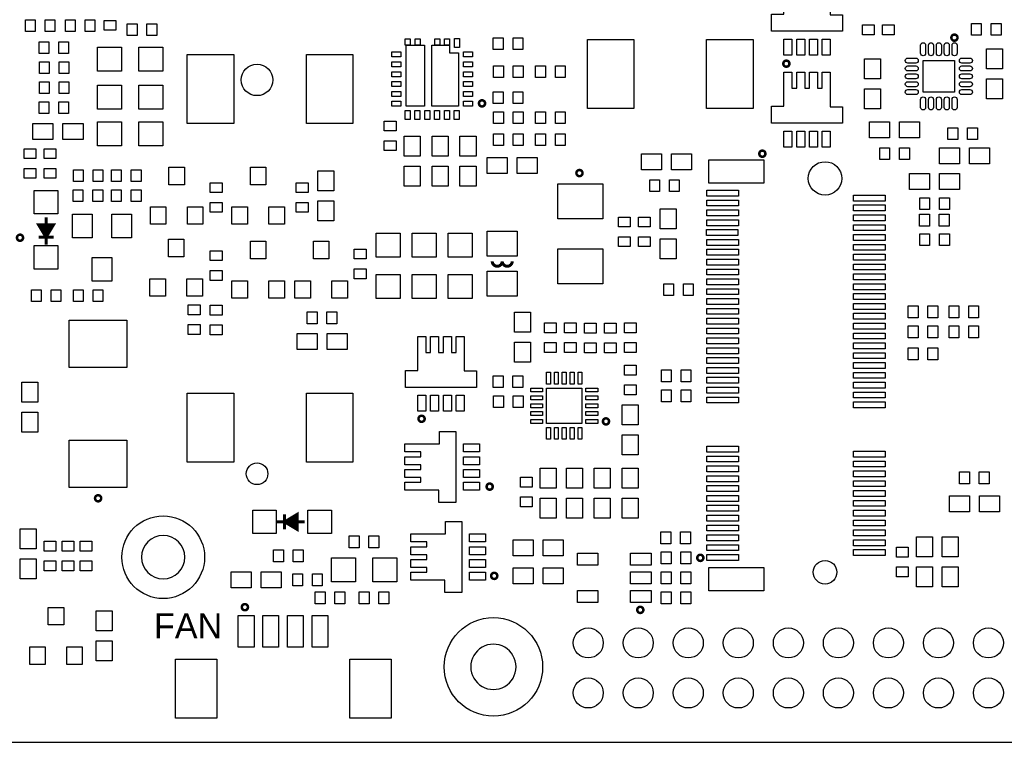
# Model space of a CAD drawing. Extents: x -35 to 121, y -31 to 50.
# Tile 9 of 11: x 34 to 84, y -31 to 6. Entities that reach past the tile are written whole.
import ezdxf
from ezdxf.enums import TextEntityAlignment as Align

# ---------------------------------------------------------------- set-up
doc = ezdxf.new("R2010")
doc.units = 0
for name, color, linetype in [('BG_OUTLINE', 5, 'CONTINUOUS'), ('BG_SILKSCREEN_TOP', 7, 'CONTINUOUS'), ('PG_SILKSCREEN_TOP', 7, 'CONTINUOUS'), ('PIN_TOP', 92, 'CONTINUOUS')]:
    doc.layers.add(name, color=color, linetype=linetype)

msp = doc.modelspace()

# ---------------------------------------------------------------- linework, layer by layer
at = {"layer": 'BG_OUTLINE'}
for points in [[(42.608703, -21.200466, 1), (40.408624, -21.200481, 1)], [(59.425408, -26.769924, 1), (57.12541, -26.769936, 1)]]:
    msp.add_lwpolyline(points, format="xyb", close=True, dxfattribs=at)
msp.add_lwpolyline([(22.064167, -30.600498), (118.508475, -30.600498, 0.414214)], format="xyb", dxfattribs=at)
at = {"layer": 'BG_SILKSCREEN_TOP', "const_width": 0.1524}
for points in [[(35.56, -5.334), (35.56, -3.937)], [(35.179, -4.318), (35.5346, -4.9022)], [(35.179, -4.318), (35.941, -4.318), (35.5854, -4.9022)], [(35.3314, -4.4196), (35.7632, -4.4196)], [(35.5092, -4.6228), (35.3822, -4.445)], [(35.7378, -4.4704), (35.6108, -4.6228)], [(35.179, -4.953), (35.941, -4.953)], [(47.6758, -19.0246), (47.6758, -19.7866)], [(48.3108, -19.0246), (47.7266, -19.3802)], [(48.3108, -19.0246), (48.3108, -19.7866), (47.7266, -19.431)], [(47.2948, -19.4056), (48.6918, -19.4056)], [(48.006, -19.3548), (48.1838, -19.2278)], [(48.1584, -19.5834), (48.006, -19.4564)], [(48.2092, -19.177), (48.2092, -19.6088)]]:
    msp.add_lwpolyline(points, dxfattribs=at)
at = {"layer": 'PG_SILKSCREEN_TOP'}
for points, const_width in [([(81.842077, 5.1816, 1), (81.530723, 5.1816, 1), (81.842077, 5.1816)], 0.127), ([(73.307677, 3.8608, 1), (72.996323, 3.8608, 1), (73.307677, 3.8608)], 0.127), ([(57.854317, 1.84404, 1), (57.542963, 1.84404, 1), (57.854317, 1.84404)], 0.127), ([(72.088477, -0.7112, 1), (71.777123, -0.7112, 1), (72.088477, -0.7112)], 0.127), ([(62.802237, -1.69418, 1), (62.490883, -1.69418, 1), (62.802237, -1.69418)], 0.127), ([(34.394877, -4.9784, 1), (34.083523, -4.9784, 1), (34.394877, -4.9784)], 0.127), ([(58.2168, -6.1722, 1), (58.7248, -6.1722)], 0.1524), ([(58.7248, -6.1722, 1), (59.2328, -6.1722)], 0.1524), ([(54.785997, -14.1732, 1), (54.474643, -14.1732, 1), (54.785997, -14.1732)], 0.127), ([(64.148437, -14.30528, 1), (63.837083, -14.30528, 1), (64.148437, -14.30528)], 0.127), ([(58.242937, -17.61744, 1), (57.931583, -17.61744, 1), (58.242937, -17.61744)], 0.127), ([(38.359817, -18.20926, 1), (38.048463, -18.20926, 1), (38.359817, -18.20926)], 0.127), ([(68.938877, -21.2344, 1), (68.627523, -21.2344, 1), (68.938877, -21.2344)], 0.127), ([(58.474077, -22.1488, 1), (58.162723, -22.1488, 1), (58.474077, -22.1488)], 0.127), ([(45.812177, -23.73884, 1), (45.500823, -23.73884, 1), (45.812177, -23.73884)], 0.127), ([(65.890877, -23.876, 1), (65.579523, -23.876, 1), (65.890877, -23.876)], 0.127)]:
    msp.add_lwpolyline(points, format="xyb", dxfattribs=dict(at, const_width=const_width))
at = {"layer": 'PG_SILKSCREEN_TOP', "const_width": 0.1524}
for points in [[(35.56, -5.334), (35.56, -3.937)], [(35.56, -4.953), (35.179, -4.318), (35.941, -4.318), (35.56, -4.953)], [(35.306, -4.445), (35.814, -4.445)], [(35.3568, -4.5466), (35.7632, -4.5466)], [(35.179, -4.953), (35.941, -4.953)], [(35.3822, -4.6228), (35.687, -4.6228)], [(35.433, -4.7244), (35.687, -4.7244)], [(35.5092, -4.8006), (35.6108, -4.8006)], [(47.6758, -19.4056), (48.3108, -19.0246), (48.3108, -19.7866), (47.6758, -19.4056)], [(47.6758, -19.0246), (47.6758, -19.7866)], [(47.2948, -19.4056), (48.6918, -19.4056)], [(47.8282, -19.3548), (47.8282, -19.4564)], [(47.9044, -19.2786), (47.9044, -19.5326)], [(48.006, -19.2278), (48.006, -19.5326)], [(48.0822, -19.2024), (48.0822, -19.6088)], [(48.1838, -19.1516), (48.1838, -19.6596)]]:
    msp.add_lwpolyline(points, dxfattribs=at)
at = {"layer": 'PIN_TOP'}
for points in [[(76.0063, 5.508015), (72.405494, 5.508015), (72.405494, 6.36811), (73.027794, 6.36811), (73.027794, 8.097799), (73.434194, 8.097799), (73.434194, 7.284999), (73.677602, 7.284999), (73.677602, 8.097799), (74.084002, 8.097799), (74.084002, 7.284999), (74.327791, 7.284999), (74.327791, 8.097799), (74.734191, 8.097799), (74.734191, 7.284999), (74.9776, 7.284999), (74.9776, 8.097799), (75.384, 8.097799), (75.384, 6.34271), (76.0063, 6.34271)], [(34.513152, 6.091149), (35.013252, 6.091149), (35.013252, 5.491251), (34.513152, 5.491251)], [(35.51315, 6.091149), (36.01325, 6.091149), (36.01325, 5.491251), (35.51315, 5.491251)], [(36.545152, 6.091149), (37.045252, 6.091149), (37.045252, 5.491251), (36.545152, 5.491251)], [(37.54515, 6.091149), (38.04525, 6.091149), (38.04525, 5.491251), (37.54515, 5.491251)], [(38.511251, 5.557139), (38.511251, 6.05724), (39.111149, 6.05724), (39.111149, 5.557139)], [(40.17885, 5.288051), (39.67875, 5.288051), (39.67875, 5.887949), (40.17885, 5.887949)], [(41.178848, 5.288051), (40.678748, 5.288051), (40.678748, 5.887949), (41.178848, 5.887949)], [(77.617498, 5.82596), (77.617498, 5.325859), (77.017601, 5.325859), (77.017601, 5.82596)], [(78.633498, 5.82596), (78.633498, 5.325859), (78.033601, 5.325859), (78.033601, 5.82596)], [(83.051536, 5.304917), (82.551435, 5.304917), (82.551435, 5.904814), (83.051536, 5.904814)], [(84.051534, 5.304917), (83.551433, 5.304917), (83.551433, 5.904814), (84.051534, 5.904814)], [(54.053334, 5.126965), (54.053334, 4.796765), (53.799334, 4.796765), (53.799334, 5.126965)], [(54.553434, 5.126965), (54.553434, 4.796765), (54.299434, 4.796765), (54.299434, 5.126965)], [(55.553432, 5.126965), (55.553432, 4.796765), (55.299432, 4.796765), (55.299432, 5.126965)], [(56.05333, 5.126965), (56.05333, 4.796765), (55.79933, 4.796765), (55.79933, 5.126965)], [(56.55343, 5.130546), (56.55343, 4.673346), (56.29943, 4.673346), (56.29943, 5.130546)], [(58.77165, 4.576851), (58.27155, 4.576851), (58.27155, 5.176749), (58.77165, 5.176749)], [(59.771648, 4.576851), (59.271548, 4.576851), (59.271548, 5.176749), (59.771648, 5.176749)], [(65.415338, 5.09331), (65.415338, 1.58811), (63.053138, 1.58811), (63.053138, 5.09331)], [(71.465161, 5.09331), (71.465161, 1.58811), (69.102961, 1.58811), (69.102961, 5.09331)], [(73.434194, 4.297401), (73.027794, 4.297401), (73.027794, 5.110201), (73.434194, 5.110201)], [(74.084205, 4.297401), (73.677805, 4.297401), (73.677805, 5.110201), (74.084205, 5.110201)], [(74.734191, 4.297401), (74.327791, 4.297401), (74.327791, 5.110201), (74.734191, 5.110201)], [(75.384203, 4.297401), (74.977803, 4.297401), (74.977803, 5.110201), (75.384203, 5.110201)], [(35.70845, 4.373651), (35.20835, 4.373651), (35.20835, 4.973549), (35.70845, 4.973549)], [(36.708448, 4.373651), (36.208348, 4.373651), (36.208348, 4.973549), (36.708448, 4.973549)], [(39.384046, 4.702556), (39.384046, 3.483356), (38.164846, 3.483356), (38.164846, 4.702556)], [(41.484626, 4.702556), (41.484626, 3.483356), (40.265426, 3.483356), (40.265426, 4.702556)], [(54.781247, 4.796257), (54.781247, 1.697457), (53.841447, 1.697457), (53.841447, 4.796257)], [(56.496331, 1.696949), (55.156125, 1.696949), (55.156125, 4.796765), (56.039334, 4.796765), (56.039334, 4.406849), (56.496331, 4.406849)], [(83.311949, 4.61071), (84.124749, 4.61071), (84.124749, 3.59471), (83.311949, 3.59471)], [(42.730725, 0.816356), (42.730725, 4.321556), (45.092925, 4.321556), (45.092925, 0.816356)], [(48.780548, 0.816356), (48.780548, 4.321556), (51.142748, 4.321556), (51.142748, 0.816356)], [(53.569946, 4.199865), (53.112746, 4.199865), (53.112746, 4.453865), (53.569946, 4.453865)], [(56.762726, 4.453865), (57.219926, 4.453865), (57.219926, 4.199865), (56.762726, 4.199865)], [(77.114349, 4.10271), (77.927149, 4.10271), (77.927149, 3.08671), (77.114349, 3.08671)], [(80.096538, 2.417318), (80.096538, 4.017213), (81.696433, 4.017213), (81.696433, 2.417318)], [(35.224352, 3.957549), (35.724452, 3.957549), (35.724452, 3.357651), (35.224352, 3.357651)], [(36.22435, 3.957549), (36.72445, 3.957549), (36.72445, 3.357651), (36.22435, 3.357651)], [(53.569946, 3.700043), (53.112746, 3.700043), (53.112746, 3.954043), (53.569946, 3.954043)], [(56.762726, 3.954043), (57.219926, 3.954043), (57.219926, 3.700043), (56.762726, 3.700043)], [(58.287552, 3.754349), (58.787652, 3.754349), (58.787652, 3.154451), (58.287552, 3.154451)], [(59.28755, 3.754349), (59.78765, 3.754349), (59.78765, 3.154451), (59.28755, 3.154451)], [(60.421152, 3.754349), (60.921252, 3.754349), (60.921252, 3.154451), (60.421152, 3.154451)], [(61.42115, 3.754349), (61.92125, 3.754349), (61.92125, 3.154451), (61.42115, 3.154451)], [(53.569946, 3.199867), (53.112746, 3.199867), (53.112746, 3.453867), (53.569946, 3.453867)], [(56.762726, 3.453867), (57.219926, 3.453867), (57.219926, 3.199867), (56.762726, 3.199867)], [(76.0063, 0.834415), (72.405494, 0.834415), (72.405494, 1.69451), (73.027794, 1.69451), (73.027794, 3.424199), (73.434194, 3.424199), (73.434194, 2.611399), (73.677602, 2.611399), (73.677602, 3.424199), (74.084002, 3.424199), (74.084002, 2.611399), (74.327791, 2.611399), (74.327791, 3.424199), (74.734191, 3.424199), (74.734191, 2.611399), (74.9776, 2.611399), (74.9776, 3.424199), (75.384, 3.424199), (75.384, 1.66911), (76.0063, 1.66911)], [(83.311949, 3.08671), (84.124749, 3.08671), (84.124749, 2.07071), (83.311949, 2.07071)], [(35.224352, 2.941549), (35.724452, 2.941549), (35.724452, 2.341651), (35.224352, 2.341651)], [(36.22435, 2.941549), (36.72445, 2.941549), (36.72445, 2.341651), (36.22435, 2.341651)], [(39.384046, 2.772156), (39.384046, 1.552956), (38.164846, 1.552956), (38.164846, 2.772156)], [(41.484626, 2.772156), (41.484626, 1.552956), (40.265426, 1.552956), (40.265426, 2.772156)], [(53.569946, 2.700045), (53.112746, 2.700045), (53.112746, 2.954045), (53.569946, 2.954045)], [(56.762726, 2.954045), (57.219926, 2.954045), (57.219926, 2.700045), (56.762726, 2.700045)], [(77.114349, 2.57871), (77.927149, 2.57871), (77.927149, 1.56271), (77.114349, 1.56271)], [(53.569946, 2.199869), (53.112746, 2.199869), (53.112746, 2.453869), (53.569946, 2.453869)], [(56.762726, 2.453869), (57.219926, 2.453869), (57.219926, 2.199869), (56.762726, 2.199869)], [(58.77165, 1.833651), (58.27155, 1.833651), (58.27155, 2.433549), (58.77165, 2.433549)], [(59.771648, 1.833651), (59.271548, 1.833651), (59.271548, 2.433549), (59.771648, 2.433549)], [(35.70845, 1.325651), (35.20835, 1.325651), (35.20835, 1.925549), (35.70845, 1.925549)], [(36.708448, 1.325651), (36.208348, 1.325651), (36.208348, 1.925549), (36.708448, 1.925549)], [(53.569946, 1.700047), (53.112746, 1.700047), (53.112746, 1.954047), (53.569946, 1.954047)], [(56.762726, 1.954047), (57.219926, 1.954047), (57.219926, 1.700047), (56.762726, 1.700047)], [(54.043428, 1.480566), (54.043428, 1.023366), (53.789428, 1.023366), (53.789428, 1.480566)], [(54.543249, 1.480566), (54.543249, 1.023366), (54.289249, 1.023366), (54.289249, 1.480566)], [(55.043426, 1.480566), (55.043426, 1.023366), (54.789426, 1.023366), (54.789426, 1.480566)], [(55.543247, 1.480566), (55.543247, 1.023366), (55.289247, 1.023366), (55.289247, 1.480566)], [(56.043424, 1.480566), (56.043424, 1.023366), (55.789424, 1.023366), (55.789424, 1.480566)], [(56.543245, 1.480566), (56.543245, 1.023366), (56.289245, 1.023366), (56.289245, 1.480566)], [(58.287552, 1.417549), (58.787652, 1.417549), (58.787652, 0.817651), (58.287552, 0.817651)], [(59.28755, 1.417549), (59.78765, 1.417549), (59.78765, 0.817651), (59.28755, 0.817651)], [(60.421152, 1.417549), (60.921252, 1.417549), (60.921252, 0.817651), (60.421152, 0.817651)], [(61.42115, 1.417549), (61.92125, 1.417549), (61.92125, 0.817651), (61.42115, 0.817651)], [(35.91306, 0.82169), (35.91306, 0.00889), (34.89706, 0.00889), (34.89706, 0.82169)], [(37.43706, 0.82169), (37.43706, 0.00889), (36.42106, 0.00889), (36.42106, 0.82169)], [(39.38651, 0.9144), (39.38651, -0.3048), (38.16731, -0.3048), (38.16731, 0.9144)], [(41.48709, 0.9144), (41.48709, -0.3048), (40.26789, -0.3048), (40.26789, 0.9144)], [(53.335149, 0.945248), (53.335149, 0.445148), (52.735251, 0.445148), (52.735251, 0.945248)], [(77.3684, 0.1016), (77.3684, 0.9144), (78.3844, 0.9144), (78.3844, 0.1016)], [(78.8924, 0.1016), (78.8924, 0.9144), (79.9084, 0.9144), (79.9084, 0.1016)], [(81.350752, 0.604749), (81.850852, 0.604749), (81.850852, 0.004851), (81.350752, 0.004851)], [(82.35075, 0.604749), (82.85085, 0.604749), (82.85085, 0.004851), (82.35075, 0.004851)], [(54.565626, -0.832104), (53.752826, -0.832104), (53.752826, 0.183896), (54.565626, 0.183896)], [(55.166336, 0.181356), (55.979136, 0.181356), (55.979136, -0.834644), (55.166336, -0.834644)], [(56.579846, 0.178816), (57.392646, 0.178816), (57.392646, -0.837184), (56.579846, -0.837184)], [(58.287552, 0.299949), (58.787652, 0.299949), (58.787652, -0.299949), (58.287552, -0.299949)], [(59.28755, 0.299949), (59.78765, 0.299949), (59.78765, -0.299949), (59.28755, -0.299949)], [(60.421152, 0.299949), (60.921252, 0.299949), (60.921252, -0.299949), (60.421152, -0.299949)], [(61.42115, 0.299949), (61.92125, 0.299949), (61.92125, -0.299949), (61.42115, -0.299949)], [(73.434194, -0.376199), (73.027794, -0.376199), (73.027794, 0.436601), (73.434194, 0.436601)], [(74.084205, -0.376199), (73.677805, -0.376199), (73.677805, 0.436601), (74.084205, 0.436601)], [(74.734191, -0.376199), (74.327791, -0.376199), (74.327791, 0.436601), (74.734191, 0.436601)], [(75.384203, -0.376199), (74.977803, -0.376199), (74.977803, 0.436601), (75.384203, 0.436601)], [(34.447251, -0.961263), (34.447251, -0.461162), (35.047149, -0.461162), (35.047149, -0.961263)], [(35.463251, -0.961263), (35.463251, -0.461162), (36.063149, -0.461162), (36.063149, -0.961263)], [(53.335149, -0.05475), (53.335149, -0.55485), (52.735251, -0.55485), (52.735251, -0.05475)], [(77.896352, -0.411251), (78.396452, -0.411251), (78.396452, -1.011149), (77.896352, -1.011149)], [(78.89635, -0.411251), (79.39645, -0.411251), (79.39645, -1.011149), (78.89635, -1.011149)], [(80.9244, -1.2192), (80.9244, -0.4064), (81.9404, -0.4064), (81.9404, -1.2192)], [(82.4484, -1.2192), (82.4484, -0.4064), (83.4644, -0.4064), (83.4644, -1.2192)], [(58.97626, -0.90551), (58.97626, -1.71831), (57.96026, -1.71831), (57.96026, -0.90551)], [(60.50026, -0.90551), (60.50026, -1.71831), (59.48426, -1.71831), (59.48426, -0.90551)], [(65.78854, -1.532915), (65.78854, -0.720115), (66.80454, -0.720115), (66.80454, -1.532915)], [(67.31254, -1.532915), (67.31254, -0.720115), (68.32854, -0.720115), (68.32854, -1.532915)], [(34.447251, -1.961261), (34.447251, -1.46116), (35.047149, -1.46116), (35.047149, -1.961261)], [(35.463251, -1.961261), (35.463251, -1.46116), (36.063149, -1.46116), (36.063149, -1.961261)], [(41.7957, -2.286), (41.7957, -1.397), (42.5831, -1.397), (42.5831, -2.286)], [(45.9359, -2.286), (45.9359, -1.397), (46.7233, -1.397), (46.7233, -2.286)], [(54.565626, -2.356104), (53.752826, -2.356104), (53.752826, -1.340104), (54.565626, -1.340104)], [(55.166336, -1.342644), (55.979136, -1.342644), (55.979136, -2.358644), (55.166336, -2.358644)], [(56.579846, -1.345184), (57.392646, -1.345184), (57.392646, -2.361184), (56.579846, -2.361184)], [(72.016518, -2.216023), (69.216422, -2.216023), (69.216422, -1.016127), (72.016518, -1.016127)], [(36.951552, -1.528851), (37.451652, -1.528851), (37.451652, -2.128749), (36.951552, -2.128749)], [(37.95155, -1.528851), (38.45165, -1.528851), (38.45165, -2.128749), (37.95155, -2.128749)], [(38.881952, -1.528851), (39.382052, -1.528851), (39.382052, -2.128749), (38.881952, -2.128749)], [(39.88195, -1.528851), (40.38205, -1.528851), (40.38205, -2.128749), (39.88195, -2.128749)], [(49.36871, -1.577365), (50.18151, -1.577365), (50.18151, -2.593365), (49.36871, -2.593365)], [(80.413835, -1.71831), (80.413835, -2.53111), (79.397835, -2.53111), (79.397835, -1.71831)], [(81.937835, -1.71831), (81.937835, -2.53111), (80.921835, -2.53111), (80.921835, -1.71831)], [(43.896051, -2.688463), (43.896051, -2.188362), (44.495949, -2.188362), (44.495949, -2.688463)], [(48.264851, -2.688463), (48.264851, -2.188362), (48.864749, -2.188362), (48.864749, -2.688463)], [(61.5442, -2.2352), (63.8302, -2.2352), (63.8302, -4.0132), (61.5442, -4.0132)], [(66.212352, -2.036851), (66.712452, -2.036851), (66.712452, -2.636749), (66.212352, -2.636749)], [(67.21235, -2.036851), (67.71245, -2.036851), (67.71245, -2.636749), (67.21235, -2.636749)], [(36.1569, -3.768903), (34.9631, -3.768903), (34.9631, -2.575103), (36.1569, -2.575103)], [(37.43565, -3.144749), (36.93555, -3.144749), (36.93555, -2.544851), (37.43565, -2.544851)], [(38.435648, -3.144749), (37.935548, -3.144749), (37.935548, -2.544851), (38.435648, -2.544851)], [(38.881952, -2.544851), (39.382052, -2.544851), (39.382052, -3.144749), (38.881952, -3.144749)], [(39.88195, -2.544851), (40.38205, -2.544851), (40.38205, -3.144749), (39.88195, -3.144749)], [(70.716419, -2.866174), (69.116524, -2.866174), (69.116524, -2.566175), (70.716419, -2.566175)], [(78.166239, -3.116059), (76.566344, -3.116059), (76.566344, -2.81606), (78.166239, -2.81606)], [(79.928352, -2.951251), (80.428452, -2.951251), (80.428452, -3.551149), (79.928352, -3.551149)], [(80.92835, -2.951251), (81.42845, -2.951251), (81.42845, -3.551149), (80.92835, -3.551149)], [(40.8559, -4.2926), (40.8559, -3.4036), (41.6433, -3.4036), (41.6433, -4.2926)], [(42.7355, -4.2926), (42.7355, -3.4036), (43.5229, -3.4036), (43.5229, -4.2926)], [(43.896051, -3.688461), (43.896051, -3.18836), (44.495949, -3.18836), (44.495949, -3.688461)], [(44.9961, -4.2926), (44.9961, -3.4036), (45.7835, -3.4036), (45.7835, -4.2926)], [(46.8757, -4.2926), (46.8757, -3.4036), (47.6631, -3.4036), (47.6631, -4.2926)], [(48.264851, -3.688461), (48.264851, -3.18836), (48.864749, -3.18836), (48.864749, -3.688461)], [(49.36871, -3.101365), (50.18151, -3.101365), (50.18151, -4.117365), (49.36871, -4.117365)], [(70.716419, -3.366071), (69.116524, -3.366071), (69.116524, -3.066072), (70.716419, -3.066072)], [(78.166239, -3.615957), (76.566344, -3.615957), (76.566344, -3.315957), (78.166239, -3.315957)], [(37.904395, -3.787153), (37.904395, -4.986058), (36.903584, -4.986058), (36.903584, -3.787153)], [(39.906016, -3.787153), (39.906016, -4.986058), (38.905205, -4.986058), (38.905205, -3.787153)], [(65.222349, -3.931552), (65.222349, -4.431652), (64.622451, -4.431652), (64.622451, -3.931552)], [(66.238349, -3.931552), (66.238349, -4.431652), (65.638451, -4.431652), (65.638451, -3.931552)], [(67.564, -4.5212), (66.7512, -4.5212), (66.7512, -3.5052), (67.564, -3.5052)], [(70.716419, -3.866172), (69.116524, -3.866172), (69.116524, -3.566173), (70.716419, -3.566173)], [(78.166239, -4.116057), (76.566344, -4.116057), (76.566344, -3.816058), (78.166239, -3.816058)], [(80.41245, -4.389349), (79.91235, -4.389349), (79.91235, -3.789451), (80.41245, -3.789451)], [(81.412448, -4.389349), (80.912348, -4.389349), (80.912348, -3.789451), (81.412448, -3.789451)], [(70.716419, -4.36607), (69.116524, -4.36607), (69.116524, -4.06607), (70.716419, -4.06607)], [(78.166239, -4.615955), (76.566344, -4.615955), (76.566344, -4.315955), (78.166239, -4.315955)], [(53.5432, -5.96011), (52.324, -5.96011), (52.324, -4.74091), (53.5432, -4.74091)], [(55.372, -5.96011), (54.1528, -5.96011), (54.1528, -4.74091), (55.372, -4.74091)], [(57.2008, -5.96011), (55.9816, -5.96011), (55.9816, -4.74091), (57.2008, -4.74091)], [(59.4868, -4.6482), (59.4868, -5.9182), (57.9628, -5.9182), (57.9628, -4.6482)], [(65.222349, -4.93155), (65.222349, -5.43165), (64.622451, -5.43165), (64.622451, -4.93155)], [(66.238349, -4.93155), (66.238349, -5.43165), (65.638451, -5.43165), (65.638451, -4.93155)], [(70.691223, -4.86617), (69.091327, -4.86617), (69.091327, -4.566171), (70.691223, -4.566171)], [(78.166239, -5.116055), (76.566344, -5.116055), (76.566344, -4.816056), (78.166239, -4.816056)], [(79.928352, -4.780051), (80.428452, -4.780051), (80.428452, -5.379949), (79.928352, -5.379949)], [(80.92835, -4.780051), (81.42845, -4.780051), (81.42845, -5.379949), (80.92835, -5.379949)], [(36.1569, -6.568897), (34.9631, -6.568897), (34.9631, -5.375097), (36.1569, -5.375097)], [(41.7703, -5.9436), (41.7703, -5.0546), (42.5577, -5.0546), (42.5577, -5.9436)], [(45.9359, -6.0452), (45.9359, -5.1562), (46.7233, -5.1562), (46.7233, -6.0452)], [(49.1363, -6.0452), (49.1363, -5.1562), (49.9237, -5.1562), (49.9237, -6.0452)], [(67.564, -6.0452), (66.7512, -6.0452), (66.7512, -5.0292), (67.564, -5.0292)], [(70.716419, -5.366067), (69.116524, -5.366067), (69.116524, -5.066068), (70.716419, -5.066068)], [(78.166239, -5.615978), (76.566344, -5.615978), (76.566344, -5.315979), (78.166239, -5.315979)], [(38.905205, -5.986742), (38.905205, -7.185647), (37.904395, -7.185647), (37.904395, -5.986742)], [(43.896051, -6.142863), (43.896051, -5.642762), (44.495949, -5.642762), (44.495949, -6.142863)], [(51.811149, -5.557152), (51.811149, -6.057252), (51.211251, -6.057252), (51.211251, -5.557152)], [(61.5442, -5.5372), (63.8302, -5.5372), (63.8302, -7.3152), (61.5442, -7.3152)], [(70.716419, -5.866168), (69.116524, -5.866168), (69.116524, -5.566169), (70.716419, -5.566169)], [(78.166239, -6.116079), (76.566344, -6.116079), (76.566344, -5.816079), (78.166239, -5.816079)], [(70.716419, -6.365964), (69.116524, -6.365964), (69.116524, -6.065964), (70.716419, -6.065964)], [(78.166239, -6.615976), (76.566344, -6.615976), (76.566344, -6.315977), (78.166239, -6.315977)], [(43.896051, -7.142861), (43.896051, -6.64276), (44.495949, -6.64276), (44.495949, -7.142861)], [(51.811149, -6.55715), (51.811149, -7.05725), (51.211251, -7.05725), (51.211251, -6.55715)], [(53.5432, -8.06069), (52.324, -8.06069), (52.324, -6.84149), (53.5432, -6.84149)], [(55.372, -8.06069), (54.1528, -8.06069), (54.1528, -6.84149), (55.372, -6.84149)], [(57.2008, -8.06069), (55.9816, -8.06069), (55.9816, -6.84149), (57.2008, -6.84149)], [(59.4868, -6.6802), (59.4868, -7.9502), (57.9628, -7.9502), (57.9628, -6.6802)], [(70.716419, -6.866166), (69.116524, -6.866166), (69.116524, -6.566167), (70.716419, -6.566167)], [(78.166239, -7.116077), (76.566344, -7.116077), (76.566344, -6.816077), (78.166239, -6.816077)], [(40.8305, -7.9502), (40.8305, -7.0612), (41.6179, -7.0612), (41.6179, -7.9502)], [(42.7101, -7.9502), (42.7101, -7.0612), (43.4975, -7.0612), (43.4975, -7.9502)], [(44.9961, -8.0518), (44.9961, -7.1628), (45.7835, -7.1628), (45.7835, -8.0518)], [(46.8757, -8.0518), (46.8757, -7.1628), (47.6631, -7.1628), (47.6631, -8.0518)], [(48.1965, -8.0518), (48.1965, -7.1628), (48.9839, -7.1628), (48.9839, -8.0518)], [(50.0761, -8.0518), (50.0761, -7.1628), (50.8635, -7.1628), (50.8635, -8.0518)], [(66.923552, -7.320051), (67.423652, -7.320051), (67.423652, -7.919949), (66.923552, -7.919949)], [(67.92355, -7.320051), (68.42365, -7.320051), (68.42365, -7.919949), (67.92355, -7.919949)], [(70.716419, -7.365962), (69.116524, -7.365962), (69.116524, -7.065962), (70.716419, -7.065962)], [(78.166239, -7.615974), (76.566344, -7.615974), (76.566344, -7.315975), (78.166239, -7.315975)], [(34.817952, -7.624851), (35.318052, -7.624851), (35.318052, -8.224749), (34.817952, -8.224749)], [(35.81795, -7.624851), (36.31805, -7.624851), (36.31805, -8.224749), (35.81795, -8.224749)], [(36.951552, -7.624851), (37.451652, -7.624851), (37.451652, -8.224749), (36.951552, -8.224749)], [(37.95155, -7.624851), (38.45165, -7.624851), (38.45165, -8.224749), (37.95155, -8.224749)], [(70.716419, -7.866164), (69.116524, -7.866164), (69.116524, -7.566165), (70.716419, -7.566165)], [(78.166239, -8.116075), (76.566344, -8.116075), (76.566344, -7.816075), (78.166239, -7.816075)], [(42.778451, -8.886063), (42.778451, -8.385962), (43.378349, -8.385962), (43.378349, -8.886063)], [(44.495949, -8.401952), (44.495949, -8.902052), (43.896051, -8.902052), (43.896051, -8.401952)], [(70.716419, -8.36596), (69.116524, -8.36596), (69.116524, -8.06596), (70.716419, -8.06596)], [(78.166239, -8.615972), (76.566344, -8.615972), (76.566344, -8.315973), (78.166239, -8.315973)], [(79.840366, -9.040165), (79.340266, -9.040165), (79.340266, -8.440268), (79.840366, -8.440268)], [(80.840364, -9.040165), (80.340263, -9.040165), (80.340263, -8.440268), (80.840364, -8.440268)], [(81.413667, -8.440268), (81.913768, -8.440268), (81.913768, -9.040165), (81.413667, -9.040165)], [(82.413666, -8.440268), (82.913766, -8.440268), (82.913766, -9.040165), (82.413666, -9.040165)], [(49.32285, -9.342349), (48.82275, -9.342349), (48.82275, -8.742451), (49.32285, -8.742451)], [(50.322848, -9.342349), (49.822748, -9.342349), (49.822748, -8.742451), (50.322848, -8.742451)], [(60.153626, -9.772904), (59.340826, -9.772904), (59.340826, -8.756904), (60.153626, -8.756904)], [(70.716419, -8.866162), (69.116524, -8.866162), (69.116524, -8.566163), (70.716419, -8.566163)], [(78.166239, -9.116073), (76.566344, -9.116073), (76.566344, -8.816073), (78.166239, -8.816073)], [(39.6621, -11.5697), (36.7411, -11.5697), (36.7411, -9.1567), (39.6621, -9.1567)], [(42.778451, -9.886061), (42.778451, -9.38596), (43.378349, -9.38596), (43.378349, -9.886061)], [(44.495949, -9.40195), (44.495949, -9.90205), (43.896051, -9.90205), (43.896051, -9.40195)], [(60.863251, -9.800463), (60.863251, -9.300362), (61.463149, -9.300362), (61.463149, -9.800463)], [(61.879251, -9.800463), (61.879251, -9.300362), (62.479149, -9.300362), (62.479149, -9.800463)], [(63.495149, -9.316352), (63.495149, -9.816452), (62.895251, -9.816452), (62.895251, -9.316352)], [(64.511149, -9.316352), (64.511149, -9.816452), (63.911251, -9.816452), (63.911251, -9.316352)], [(64.927251, -9.800463), (64.927251, -9.300362), (65.527149, -9.300362), (65.527149, -9.800463)], [(70.716419, -9.365958), (69.116524, -9.365958), (69.116524, -9.065959), (70.716419, -9.065959)], [(78.166239, -9.61597), (76.566344, -9.61597), (76.566344, -9.315971), (78.166239, -9.315971)], [(79.840366, -10.056165), (79.340266, -10.056165), (79.340266, -9.456268), (79.840366, -9.456268)], [(80.840364, -10.056165), (80.340263, -10.056165), (80.340263, -9.456268), (80.840364, -9.456268)], [(81.413667, -9.456268), (81.913768, -9.456268), (81.913768, -10.056165), (81.413667, -10.056165)], [(82.413666, -9.456268), (82.913766, -9.456268), (82.913766, -10.056165), (82.413666, -10.056165)], [(49.324235, -9.84631), (49.324235, -10.65911), (48.308235, -10.65911), (48.308235, -9.84631)], [(50.848235, -9.84631), (50.848235, -10.65911), (49.832235, -10.65911), (49.832235, -9.84631)], [(57.4135, -12.576785), (53.812694, -12.576785), (53.812694, -11.71669), (54.434994, -11.71669), (54.434994, -9.987001), (54.841394, -9.987001), (54.841394, -10.799801), (55.084802, -10.799801), (55.084802, -9.987001), (55.491202, -9.987001), (55.491202, -10.799801), (55.734991, -10.799801), (55.734991, -9.987001), (56.141391, -9.987001), (56.141391, -10.799801), (56.3848, -10.799801), (56.3848, -9.987001), (56.7912, -9.987001), (56.7912, -11.74209), (57.4135, -11.74209)], [(70.716419, -9.86616), (69.116524, -9.86616), (69.116524, -9.566161), (70.716419, -9.566161)], [(78.166239, -10.116071), (76.566344, -10.116071), (76.566344, -9.816071), (78.166239, -9.816071)], [(60.153626, -11.296904), (59.340826, -11.296904), (59.340826, -10.280904), (60.153626, -10.280904)], [(60.863251, -10.800461), (60.863251, -10.30036), (61.463149, -10.30036), (61.463149, -10.800461)], [(61.879251, -10.800461), (61.879251, -10.30036), (62.479149, -10.30036), (62.479149, -10.800461)], [(63.495149, -10.31635), (63.495149, -10.81645), (62.895251, -10.81645), (62.895251, -10.31635)], [(64.511149, -10.31635), (64.511149, -10.81645), (63.911251, -10.81645), (63.911251, -10.31635)], [(64.927251, -10.800461), (64.927251, -10.30036), (65.527149, -10.30036), (65.527149, -10.800461)], [(70.716419, -10.365956), (69.116524, -10.365956), (69.116524, -10.065957), (70.716419, -10.065957)], [(78.166239, -10.615968), (76.566344, -10.615968), (76.566344, -10.315969), (78.166239, -10.315969)], [(70.716419, -10.866158), (69.116524, -10.866158), (69.116524, -10.566159), (70.716419, -10.566159)], [(78.166239, -11.116069), (76.566344, -11.116069), (76.566344, -10.816069), (78.166239, -10.816069)], [(79.840366, -11.173765), (79.340266, -11.173765), (79.340266, -10.573868), (79.840366, -10.573868)], [(80.840364, -11.173765), (80.340263, -11.173765), (80.340263, -10.573868), (80.840364, -10.573868)], [(65.527149, -11.449952), (65.527149, -11.950052), (64.927251, -11.950052), (64.927251, -11.449952)], [(70.716419, -11.365979), (69.116524, -11.365979), (69.116524, -11.06598), (70.716419, -11.06598)], [(78.166239, -11.615966), (76.566344, -11.615966), (76.566344, -11.315967), (78.166239, -11.315967)], [(58.769186, -12.589993), (58.269086, -12.589993), (58.269086, -11.990095), (58.769186, -11.990095)], [(59.769184, -12.589993), (59.269084, -12.589993), (59.269084, -11.990095), (59.769184, -11.990095)], [(61.171785, -11.809298), (61.171785, -12.409195), (60.971887, -12.409195), (60.971887, -11.809298)], [(61.571886, -11.809298), (61.571886, -12.409195), (61.371988, -12.409195), (61.371988, -11.809298)], [(61.971885, -11.809298), (61.971885, -12.409195), (61.771987, -12.409195), (61.771987, -11.809298)], [(62.371884, -11.809298), (62.371884, -12.409195), (62.171986, -12.409195), (62.171986, -11.809298)], [(62.771985, -11.809298), (62.771985, -12.409195), (62.572087, -12.409195), (62.572087, -11.809298)], [(67.30605, -12.288749), (66.80595, -12.288749), (66.80595, -11.688851), (67.30605, -11.688851)], [(68.306048, -12.288749), (67.805948, -12.288749), (67.805948, -11.688851), (68.306048, -11.688851)], [(70.716419, -11.866156), (69.116524, -11.866156), (69.116524, -11.566157), (70.716419, -11.566157)], [(78.166239, -12.116067), (76.566344, -12.116067), (76.566344, -11.816067), (78.166239, -11.816067)], [(35.151136, -13.331444), (34.338336, -13.331444), (34.338336, -12.315444), (35.151136, -12.315444)], [(65.527149, -12.44995), (65.527149, -12.95005), (64.927251, -12.95005), (64.927251, -12.44995)], [(70.716419, -12.365977), (69.116524, -12.365977), (69.116524, -12.065978), (70.716419, -12.065978)], [(78.166239, -12.616167), (76.566344, -12.616167), (76.566344, -12.316168), (78.166239, -12.316168)], [(42.733189, -16.383), (42.733189, -12.8778), (45.095389, -12.8778), (45.095389, -16.383)], [(48.783011, -16.383), (48.783011, -12.8778), (51.145211, -12.8778), (51.145211, -16.383)], [(54.841394, -13.787399), (54.434994, -13.787399), (54.434994, -12.974599), (54.841394, -12.974599)], [(55.491405, -13.787399), (55.085005, -13.787399), (55.085005, -12.974599), (55.491405, -12.974599)], [(56.141391, -13.787399), (55.734991, -13.787399), (55.734991, -12.974599), (56.141391, -12.974599)], [(56.791403, -13.787399), (56.385003, -13.787399), (56.385003, -12.974599), (56.791403, -12.974599)], [(60.771888, -12.809093), (60.17199, -12.809093), (60.17199, -12.609195), (60.771888, -12.609195)], [(62.771985, -14.409293), (60.971887, -14.409293), (60.971887, -12.609195), (62.771985, -12.609195)], [(63.571882, -12.809093), (62.971985, -12.809093), (62.971985, -12.609195), (63.571882, -12.609195)], [(67.30605, -13.304749), (66.80595, -13.304749), (66.80595, -12.704851), (67.30605, -12.704851)], [(68.306048, -13.304749), (67.805948, -13.304749), (67.805948, -12.704851), (68.306048, -12.704851)], [(70.716419, -12.866154), (69.116524, -12.866154), (69.116524, -12.566155), (70.716419, -12.566155)], [(78.166239, -13.116065), (76.566344, -13.116065), (76.566344, -12.816065), (78.166239, -12.816065)], [(58.285088, -13.006095), (58.785188, -13.006095), (58.785188, -13.605993), (58.285088, -13.605993)], [(59.285086, -13.006095), (59.785186, -13.006095), (59.785186, -13.605993), (59.285086, -13.605993)], [(60.771888, -13.209194), (60.17199, -13.209194), (60.17199, -13.009296), (60.771888, -13.009296)], [(60.771888, -13.609193), (60.17199, -13.609193), (60.17199, -13.409295), (60.771888, -13.409295)], [(63.571882, -13.209194), (62.971985, -13.209194), (62.971985, -13.009296), (63.571882, -13.009296)], [(63.571882, -13.609193), (62.971985, -13.609193), (62.971985, -13.409295), (63.571882, -13.409295)], [(64.811885, -13.46454), (65.624685, -13.46454), (65.624685, -14.48054), (64.811885, -14.48054)], [(70.716419, -13.365975), (69.116524, -13.365975), (69.116524, -13.065976), (70.716419, -13.065976)], [(78.166239, -13.616165), (76.566344, -13.616165), (76.566344, -13.316166), (78.166239, -13.316166)], [(35.151136, -14.855444), (34.338336, -14.855444), (34.338336, -13.839444), (35.151136, -13.839444)], [(60.771888, -14.009192), (60.17199, -14.009192), (60.17199, -13.809294), (60.771888, -13.809294)], [(63.571882, -14.009192), (62.971985, -14.009192), (62.971985, -13.809294), (63.571882, -13.809294)], [(60.771888, -14.409293), (60.17199, -14.409293), (60.17199, -14.209395), (60.771888, -14.209395)], [(63.571882, -14.409293), (62.971985, -14.409293), (62.971985, -14.209395), (63.571882, -14.209395)], [(56.366385, -14.8241), (56.366385, -18.424906), (55.50629, -18.424906), (55.50629, -17.802606), (53.776601, -17.802606), (53.776601, -17.396206), (54.589401, -17.396206), (54.589401, -17.152798), (53.776601, -17.152798), (53.776601, -16.746398), (54.589401, -16.746398), (54.589401, -16.502609), (53.776601, -16.502609), (53.776601, -16.096209), (54.589401, -16.096209), (54.589401, -15.8528), (53.776601, -15.8528), (53.776601, -15.4464), (55.53169, -15.4464), (55.53169, -14.8241)], [(61.171785, -14.609293), (61.171785, -15.20919), (60.971887, -15.20919), (60.971887, -14.609293)], [(61.571886, -14.609293), (61.571886, -15.20919), (61.371988, -15.20919), (61.371988, -14.609293)], [(61.971885, -14.609293), (61.971885, -15.20919), (61.771987, -15.20919), (61.771987, -14.609293)], [(62.371884, -14.609293), (62.371884, -15.20919), (62.171986, -15.20919), (62.171986, -14.609293)], [(62.771985, -14.609293), (62.771985, -15.20919), (62.572087, -15.20919), (62.572087, -14.609293)], [(64.811885, -14.98854), (65.624685, -14.98854), (65.624685, -16.00454), (64.811885, -16.00454)], [(39.6621, -17.6657), (36.7411, -17.6657), (36.7411, -15.2527), (39.6621, -15.2527)], [(57.576999, -15.446197), (57.576999, -15.852597), (56.764199, -15.852597), (56.764199, -15.446197)], [(70.716419, -15.866174), (69.116524, -15.866174), (69.116524, -15.566174), (70.716419, -15.566174)], [(78.166239, -16.116059), (76.566344, -16.116059), (76.566344, -15.816059), (78.166239, -15.816059)], [(57.576999, -16.096209), (57.576999, -16.502609), (56.764199, -16.502609), (56.764199, -16.096209)], [(70.716419, -16.365969), (69.116524, -16.365969), (69.116524, -16.06597), (70.716419, -16.06597)], [(78.166239, -16.616159), (76.566344, -16.616159), (76.566344, -16.31616), (78.166239, -16.31616)], [(57.576999, -16.746195), (57.576999, -17.152595), (56.764199, -17.152595), (56.764199, -16.746195)], [(60.643846, -16.686784), (61.456646, -16.686784), (61.456646, -17.702784), (60.643846, -17.702784)], [(62.795226, -17.697704), (61.982426, -17.697704), (61.982426, -16.681704), (62.795226, -16.681704)], [(64.208736, -17.700244), (63.395936, -17.700244), (63.395936, -16.684244), (64.208736, -16.684244)], [(65.631136, -17.700244), (64.818336, -17.700244), (64.818336, -16.684244), (65.631136, -16.684244)], [(70.716419, -16.866172), (69.116524, -16.866172), (69.116524, -16.566172), (70.716419, -16.566172)], [(78.166239, -17.116057), (76.566344, -17.116057), (76.566344, -16.816057), (78.166239, -16.816057)], [(82.44445, -17.470349), (81.94435, -17.470349), (81.94435, -16.870451), (82.44445, -16.870451)], [(83.444448, -17.470349), (82.944348, -17.470349), (82.944348, -16.870451), (83.444448, -16.870451)], [(57.576999, -17.396206), (57.576999, -17.802606), (56.764199, -17.802606), (56.764199, -17.396206)], [(60.243949, -17.139552), (60.243949, -17.639652), (59.644051, -17.639652), (59.644051, -17.139552)], [(70.716419, -17.365967), (69.116524, -17.365967), (69.116524, -17.065968), (70.716419, -17.065968)], [(78.166239, -17.616157), (76.566344, -17.616157), (76.566344, -17.316158), (78.166239, -17.316158)], [(70.716419, -17.86617), (69.116524, -17.86617), (69.116524, -17.56617), (70.716419, -17.56617)], [(78.166239, -18.116055), (76.566344, -18.116055), (76.566344, -17.816055), (78.166239, -17.816055)], [(60.243949, -18.13955), (60.243949, -18.63965), (59.644051, -18.63965), (59.644051, -18.13955)], [(60.643846, -18.210784), (61.456646, -18.210784), (61.456646, -19.226784), (60.643846, -19.226784)], [(62.795226, -19.221704), (61.982426, -19.221704), (61.982426, -18.205704), (62.795226, -18.205704)], [(64.208736, -19.224244), (63.395936, -19.224244), (63.395936, -18.208244), (64.208736, -18.208244)], [(65.631136, -19.224244), (64.818336, -19.224244), (64.818336, -18.208244), (65.631136, -18.208244)], [(70.716419, -18.365965), (69.116524, -18.365965), (69.116524, -18.065966), (70.716419, -18.065966)], [(78.166239, -18.616155), (76.566344, -18.616155), (76.566344, -18.316156), (78.166239, -18.316156)], [(81.4324, -18.8976), (81.4324, -18.0848), (82.4484, -18.0848), (82.4484, -18.8976)], [(82.9564, -18.8976), (82.9564, -18.0848), (83.9724, -18.0848), (83.9724, -18.8976)], [(46.059903, -20.0025), (46.059903, -18.8087), (47.253703, -18.8087), (47.253703, -20.0025)], [(48.859897, -20.0025), (48.859897, -18.8087), (50.053697, -18.8087), (50.053697, -20.0025)], [(70.716419, -18.866066), (69.116524, -18.866066), (69.116524, -18.566066), (70.716419, -18.566066)], [(78.166239, -19.116078), (76.566344, -19.116078), (76.566344, -18.816079), (78.166239, -18.816079)], [(56.671185, -19.3961), (56.671185, -22.996906), (55.81109, -22.996906), (55.81109, -22.374606), (54.081401, -22.374606), (54.081401, -21.968206), (54.894201, -21.968206), (54.894201, -21.724798), (54.081401, -21.724798), (54.081401, -21.318398), (54.894201, -21.318398), (54.894201, -21.074609), (54.081401, -21.074609), (54.081401, -20.668209), (54.894201, -20.668209), (54.894201, -20.4248), (54.081401, -20.4248), (54.081401, -20.0184), (55.83649, -20.0184), (55.83649, -19.3961)], [(70.716419, -19.365963), (69.116524, -19.365963), (69.116524, -19.065964), (70.716419, -19.065964)], [(78.166239, -19.616179), (76.566344, -19.616179), (76.566344, -19.316179), (78.166239, -19.316179)], [(35.052, -20.7772), (34.2392, -20.7772), (34.2392, -19.7612), (35.052, -19.7612)], [(67.28065, -20.518349), (66.78055, -20.518349), (66.78055, -19.918451), (67.28065, -19.918451)], [(68.280648, -20.518349), (67.780548, -20.518349), (67.780548, -19.918451), (68.280648, -19.918451)], [(70.716419, -19.866064), (69.116524, -19.866064), (69.116524, -19.566065), (70.716419, -19.566065)], [(78.166239, -20.116076), (76.566344, -20.116076), (76.566344, -19.816077), (78.166239, -19.816077)], [(36.063149, -20.390752), (36.063149, -20.890852), (35.463251, -20.890852), (35.463251, -20.390752)], [(36.977549, -20.390752), (36.977549, -20.890852), (36.377651, -20.890852), (36.377651, -20.390752)], [(37.891949, -20.390752), (37.891949, -20.890852), (37.292051, -20.890852), (37.292051, -20.390752)], [(51.45645, -20.721549), (50.95635, -20.721549), (50.95635, -20.121651), (51.45645, -20.121651)], [(52.456448, -20.721549), (51.956348, -20.721549), (51.956348, -20.121651), (52.456448, -20.121651)], [(57.881799, -20.018197), (57.881799, -20.424597), (57.068999, -20.424597), (57.068999, -20.018197)], [(60.2996, -20.32), (60.2996, -21.1328), (59.2836, -21.1328), (59.2836, -20.32)], [(61.8236, -20.32), (61.8236, -21.1328), (60.8076, -21.1328), (60.8076, -20.32)], [(70.716419, -20.365961), (69.116524, -20.365961), (69.116524, -20.065962), (70.716419, -20.065962)], [(78.166239, -20.616177), (76.566344, -20.616177), (76.566344, -20.316177), (78.166239, -20.316177)], [(79.756, -20.1676), (80.5688, -20.1676), (80.5688, -21.1836), (79.756, -21.1836)], [(81.067885, -20.170165), (81.880685, -20.170165), (81.880685, -21.186165), (81.067885, -21.186165)], [(47.111552, -20.832851), (47.611652, -20.832851), (47.611652, -21.432749), (47.111552, -21.432749)], [(48.11155, -20.832851), (48.61165, -20.832851), (48.61165, -21.432749), (48.11155, -21.432749)], [(57.881799, -20.668209), (57.881799, -21.074609), (57.068999, -21.074609), (57.068999, -20.668209)], [(63.58509, -21.605189), (62.54369, -21.605189), (62.54369, -20.995589), (63.58509, -20.995589)], [(66.28511, -21.605189), (65.24371, -21.605189), (65.24371, -20.995589), (66.28511, -20.995589)], [(66.796552, -20.934451), (67.296652, -20.934451), (67.296652, -21.534349), (66.796552, -21.534349)], [(67.79655, -20.934451), (68.29665, -20.934451), (68.29665, -21.534349), (67.79655, -21.534349)], [(70.716419, -20.866062), (69.116524, -20.866062), (69.116524, -20.566062), (70.716419, -20.566062)], [(78.166239, -21.116074), (76.566344, -21.116074), (76.566344, -20.816075), (78.166239, -20.816075)], [(79.344749, -20.695552), (79.344749, -21.195652), (78.744851, -21.195652), (78.744851, -20.695552)], [(35.052, -22.3012), (34.2392, -22.3012), (34.2392, -21.2852), (35.052, -21.2852)], [(36.063149, -21.39075), (36.063149, -21.89085), (35.463251, -21.89085), (35.463251, -21.39075)], [(36.977549, -21.39075), (36.977549, -21.89085), (36.377651, -21.89085), (36.377651, -21.39075)], [(37.891949, -21.39075), (37.891949, -21.89085), (37.292051, -21.89085), (37.292051, -21.39075)], [(50.05451, -22.4536), (50.05451, -21.2344), (51.27371, -21.2344), (51.27371, -22.4536)], [(52.15509, -22.4536), (52.15509, -21.2344), (53.37429, -21.2344), (53.37429, -22.4536)], [(57.881799, -21.318195), (57.881799, -21.724595), (57.068999, -21.724595), (57.068999, -21.318195)], [(70.716419, -21.365959), (69.116524, -21.365959), (69.116524, -21.06596), (70.716419, -21.06596)], [(45.974, -21.9456), (45.974, -22.7584), (44.958, -22.7584), (44.958, -21.9456)], [(47.498, -21.9456), (47.498, -22.7584), (46.482, -22.7584), (46.482, -21.9456)], [(57.881799, -21.968206), (57.881799, -22.374606), (57.068999, -22.374606), (57.068999, -21.968206)], [(60.2996, -21.7424), (60.2996, -22.5552), (59.2836, -22.5552), (59.2836, -21.7424)], [(61.8236, -21.7424), (61.8236, -22.5552), (60.8076, -22.5552), (60.8076, -21.7424)], [(66.28511, -22.5552), (65.24371, -22.5552), (65.24371, -21.9456), (66.28511, -21.9456)], [(66.796552, -21.950451), (67.296652, -21.950451), (67.296652, -22.550349), (66.796552, -22.550349)], [(67.79655, -21.950451), (68.29665, -21.950451), (68.29665, -22.550349), (67.79655, -22.550349)], [(72.016518, -22.916007), (69.216422, -22.916007), (69.216422, -21.716111), (72.016518, -21.716111)], [(79.344749, -21.69555), (79.344749, -22.19565), (78.744851, -22.19565), (78.744851, -21.69555)], [(79.756, -21.6916), (80.5688, -21.6916), (80.5688, -22.7076), (79.756, -22.7076)], [(81.067885, -21.694165), (81.880685, -21.694165), (81.880685, -22.710165), (81.067885, -22.710165)], [(48.58625, -22.651949), (48.08615, -22.651949), (48.08615, -22.052051), (48.58625, -22.052051)], [(49.586248, -22.651949), (49.086148, -22.651949), (49.086148, -22.052051), (49.586248, -22.052051)], [(49.72925, -23.566349), (49.22915, -23.566349), (49.22915, -22.966451), (49.72925, -22.966451)], [(50.729248, -23.566349), (50.229148, -23.566349), (50.229148, -22.966451), (50.729248, -22.966451)], [(51.96445, -23.566349), (51.46435, -23.566349), (51.46435, -22.966451), (51.96445, -22.966451)], [(52.964448, -23.566349), (52.464348, -23.566349), (52.464348, -22.966451), (52.964448, -22.966451)], [(63.58509, -23.505211), (62.54369, -23.505211), (62.54369, -22.895611), (63.58509, -22.895611)], [(66.28511, -23.505211), (65.24371, -23.505211), (65.24371, -22.895611), (66.28511, -22.895611)], [(66.796552, -22.966451), (67.296652, -22.966451), (67.296652, -23.566349), (66.796552, -23.566349)], [(67.79655, -22.966451), (68.29665, -22.966451), (68.29665, -23.566349), (67.79655, -23.566349)], [(35.6743, -24.638), (35.6743, -23.749), (36.4617, -23.749), (36.4617, -24.638)], [(38.9128, -24.9428), (38.1, -24.9428), (38.1, -23.9268), (38.9128, -23.9268)], [(45.321982, -25.766293), (45.321982, -24.166398), (46.122082, -24.166398), (46.122082, -25.766293)], [(46.571891, -25.766293), (46.571891, -24.166398), (47.371991, -24.166398), (47.371991, -25.766293)], [(47.822079, -25.766293), (47.822079, -24.166398), (48.622179, -24.166398), (48.622179, -25.766293)], [(49.071987, -25.766293), (49.071987, -24.166398), (49.872087, -24.166398), (49.872087, -25.766293)], [(38.9128, -26.4668), (38.1, -26.4668), (38.1, -25.4508), (38.9128, -25.4508)], [(34.7345, -26.6446), (34.7345, -25.7556), (35.5219, -25.7556), (35.5219, -26.6446)], [(36.6141, -26.6446), (36.6141, -25.7556), (37.4015, -25.7556), (37.4015, -26.6446)], [(42.128872, -29.379139), (42.128872, -26.379145), (44.228969, -26.379145), (44.228969, -29.379139)], [(50.978765, -29.379139), (50.978765, -26.379145), (53.078863, -26.379145), (53.078863, -29.379139)]]:
    msp.add_lwpolyline(points, close=True, dxfattribs=at)
for points in [[(79.969385, 4.388968), (79.969385, 4.795368, -1), (80.223385, 4.795368), (80.223385, 4.388968, -1)], [(80.369486, 4.388968), (80.369486, 4.795368, -1), (80.623486, 4.795368), (80.623486, 4.388968, -1)], [(80.769485, 4.388968), (80.769485, 4.795368, -1), (81.023485, 4.795368), (81.023485, 4.388968, -1)], [(81.169485, 4.388968), (81.169485, 4.795368, -1), (81.423485, 4.795368), (81.423485, 4.388968, -1)], [(81.569585, 4.388968), (81.569585, 4.795368, -1), (81.823585, 4.795368), (81.823585, 4.388968, -1)], [(79.724783, 3.890366), (79.318383, 3.890366, -1), (79.318383, 4.144366), (79.724783, 4.144366, -1)], [(82.474587, 3.890366), (82.068187, 3.890366, -1), (82.068187, 4.144366), (82.474587, 4.144366, -1)], [(79.724783, 3.490265), (79.318383, 3.490265, -1), (79.318383, 3.744265), (79.724783, 3.744265, -1)], [(82.474587, 3.490265), (82.068187, 3.490265, -1), (82.068187, 3.744265), (82.474587, 3.744265, -1)], [(79.724783, 3.090266), (79.318383, 3.090266, -1), (79.318383, 3.344266), (79.724783, 3.344266, -1)], [(82.474587, 3.090266), (82.068187, 3.090266, -1), (82.068187, 3.344266), (82.474587, 3.344266, -1)], [(79.724783, 2.690266), (79.318383, 2.690266, -1), (79.318383, 2.944266), (79.724783, 2.944266, -1)], [(79.724783, 2.290166), (79.318383, 2.290166, -1), (79.318383, 2.544166), (79.724783, 2.544166, -1)], [(82.474587, 2.690266), (82.068187, 2.690266, -1), (82.068187, 2.944266), (82.474587, 2.944266, -1)], [(82.474587, 2.290166), (82.068187, 2.290166, -1), (82.068187, 2.544166), (82.474587, 2.544166, -1)], [(79.969385, 1.639164), (79.969385, 2.045564, -1), (80.223385, 2.045564), (80.223385, 1.639164, -1)], [(80.369486, 1.639164), (80.369486, 2.045564, -1), (80.623486, 2.045564), (80.623486, 1.639164, -1)], [(80.769485, 1.639164), (80.769485, 2.045564, -1), (81.023485, 2.045564), (81.023485, 1.639164, -1)], [(81.169485, 1.639164), (81.169485, 2.045564, -1), (81.423485, 2.045564), (81.423485, 1.639164, -1)], [(81.569585, 1.639164), (81.569585, 2.045564, -1), (81.823585, 2.045564), (81.823585, 1.639164, -1)]]:
    msp.add_lwpolyline(points, format="xyb", close=True, dxfattribs=at)
for centre, radius in [((46.274304, 3.035757), 0.799948), ((75.116385, -1.966062), 0.849998), ((46.274304, -16.964254), 0.55005), ((41.508883, -21.200466), 2.099996), ((75.116385, -21.966072), 0.599948), ((58.275398, -26.769924), 2.499995), ((63.092787, -25.555042), 0.762), ((65.632787, -25.555042), 0.762), ((68.172787, -25.555042), 0.762), ((70.712787, -25.555042), 0.762), ((73.252787, -25.555042), 0.762), ((75.792787, -25.555042), 0.762), ((78.332787, -25.555042), 0.762), ((80.872787, -25.555042), 0.762), ((83.412787, -25.555042), 0.762), ((63.092787, -28.095042), 0.762), ((65.632787, -28.095042), 0.762), ((68.172787, -28.095042), 0.762), ((70.712787, -28.095042), 0.762), ((73.252787, -28.095042), 0.762), ((75.792787, -28.095042), 0.762), ((78.332787, -28.095042), 0.762), ((80.872787, -28.095042), 0.762), ((83.412787, -28.095042), 0.762)]:
    msp.add_circle(centre, radius, dxfattribs=at)

# ---------------------------------------------------------------- texts
at = {"layer": 'BG_SILKSCREEN_TOP', "width": 1.02}
msp.add_text('FAN', height=1.27, dxfattribs=at).set_placement((42.7736, -25.3238), align=Align.CENTER)

doc.saveas('drawing.dxf')
